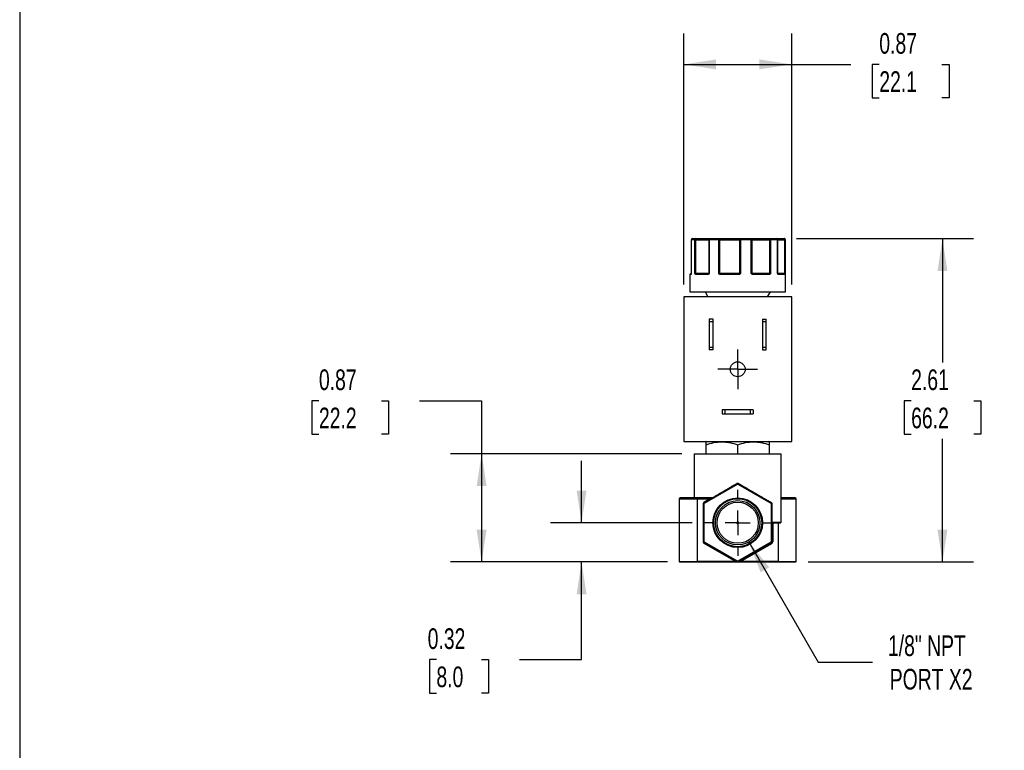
# Model space of a CAD drawing. Header units: inches. Extents: x 0.5 to 21.5, y 0.5 to 16.5.
# Tile 2 of 7: x 0.5 to 8.4, y 6 to 11.9. Entities that reach past the tile are written whole.
import ezdxf

# ---------------------------------------------------------------- set-up
doc = ezdxf.new("R2010")
doc.units = ezdxf.units.IN
doc.header["$LTSCALE"] = 2
doc.header["$MEASUREMENT"] = 0
for name, pattern in [('SLD-Center', [0.75, 0.6, -0.05, 0.05, -0.05]), ('SLD-Dashed', [0.075, 0.05, -0.025]), ('SLD-Solid', [0])]:
    doc.linetypes.add(name, pattern=pattern)
doc.layers.add('CENTER', color=40, linetype='SLD-Center')
doc.layers.add('DIMENSIONS', color=140, linetype='SLD-Solid', lineweight=25)
doc.layers.add('TEXT', color=140, linetype='SLD-Solid', lineweight=25)
doc.styles.add('SLDTEXTSTYLE0', font='TXT', dxfattribs={"width": 0.7})
doc.dimstyles.new('SLDDIMSTYLE0', dxfattribs={"dimtxt": 0.169922, "dimasz": 0.26, "dimexe": 0, "dimexo": 0.0625, "dimgap": 0.04248, "dimtad": 0, "dimtih": 1, "dimtoh": 1, "dimrnd": 1e-09, "dimdsep": 46, "dimtxsty": 'SLDTEXTSTYLE0', "dimsah": 1, "dimcen": 0.09, "dimadec": 0, "dimazin": 2, "dimtfac": 1, "dimtofl": 0, "dimtmove": 0, "dimatfit": 3, "dimfxl": 0, "dimfrac": 2, "dimtolj": 1, "dimtzin": 12, "dimarcsym": 0})
doc.dimstyles.new('SLDDIMSTYLE1', dxfattribs={"dimtxt": 0.169922, "dimasz": 0.26, "dimexe": 0, "dimexo": 0.0625, "dimgap": 0.04248, "dimtad": 0, "dimtih": 1, "dimtoh": 1, "dimrnd": 1e-09, "dimzin": 12, "dimdsep": 46, "dimtxsty": 'SLDTEXTSTYLE0', "dimsah": 1, "dimcen": 0.09, "dimadec": 0, "dimazin": 3, "dimtfac": 1, "dimtofl": 0, "dimtmove": 0, "dimatfit": 3, "dimfxl": 0, "dimfrac": 2, "dimtolj": 1, "dimtzin": 12, "dimarcsym": 0})
doc.dimstyles.new('SLDDIMSTYLE2', dxfattribs={"dimtxt": 0.169922, "dimasz": 0.26, "dimexe": 0, "dimexo": 0.0625, "dimgap": 0.04248, "dimtad": 0, "dimtih": 1, "dimtoh": 1, "dimrnd": 1e-09, "dimdsep": 46, "dimtxsty": 'SLDTEXTSTYLE0', "dimsah": 1, "dimcen": 0.09, "dimadec": 0, "dimazin": 2, "dimtfac": 1, "dimtmove": 0, "dimatfit": 0, "dimfxl": 0, "dimfrac": 2, "dimtolj": 1, "dimtzin": 12, "dimarcsym": 0})
doc.dimstyles.new('SLDDIMSTYLE3', dxfattribs={"dimtxt": 0.169922, "dimasz": 0.26, "dimexe": 0, "dimexo": 0.0625, "dimgap": 0.04248, "dimtad": 0, "dimtih": 1, "dimtoh": 1, "dimrnd": 1e-09, "dimzin": 12, "dimdsep": 46, "dimtxsty": 'SLDTEXTSTYLE0', "dimsah": 1, "dimcen": 0, "dimadec": 0, "dimazin": 3, "dimtfac": 1, "dimtofl": 0, "dimtmove": 0, "dimatfit": 3, "dimfxl": 0, "dimfrac": 2, "dimtolj": 1, "dimtzin": 12, "dimarcsym": 0})

# ---------------------------------------------------------------- blocks, each defined once
blk = doc.blocks.new('_D')
at = {"layer": 'DIMENSIONS'}
for p, q in [((5.8525, 9.7673), (5.8525, 11.793)), ((6.7225, 9.7673), (6.7225, 11.793)), ((5.8525, 11.543), (6.7225, 11.543)), ((6.7225, 11.543), (7.1985, 11.543)), ((7.4288, 11.543), (7.3718, 11.543)), ((7.3718, 11.543), (7.3718, 11.2729)), ((7.9338, 11.543), (7.9908, 11.543)), ((7.9908, 11.543), (7.9908, 11.2729)), ((7.3718, 11.2729), (7.4288, 11.2729)), ((7.9908, 11.2729), (7.9338, 11.2729))]:
    blk.add_line(p, q, dxfattribs=at)
for points in [[(5.8525, 11.543), (6.1125, 11.503), (6.1125, 11.583)], [(6.7225, 11.543), (6.4625, 11.583), (6.4625, 11.503)]]:
    blk.add_solid(points, dxfattribs=at)
at = {"layer": 'DIMENSIONS', "char_height": 0.16667, "attachment_point": 1, "style": 'SLDTEXTSTYLE0'}
for s, insert in [('0.87', (7.4288, 11.7958)), ('22.1', (7.4288, 11.4877))]:
    blk.add_mtext(s, dxfattribs=dict(at, insert=insert))
blk = doc.blocks.new('_D_1')
at = {"layer": 'DIMENSIONS'}
for p, q in [((6.7601, 10.1373), (8.1879, 10.1373)), ((7.9379, 10.1373), (7.9379, 9.1377)), ((7.6855, 8.8296), (7.6284, 8.8296)), ((7.6284, 8.8296), (7.6284, 8.5595)), ((8.1904, 8.8296), (8.2475, 8.8296)), ((8.2475, 8.8296), (8.2475, 8.5595)), ((7.6284, 8.5595), (7.6855, 8.5595)), ((7.9379, 7.5294), (7.9379, 8.5215)), ((8.2475, 8.5595), (8.1904, 8.5595)), ((6.8545, 7.5294), (8.1879, 7.5294))]:
    blk.add_line(p, q, dxfattribs=at)
for points in [[(7.9379, 10.1373), (7.8979, 9.8773), (7.9779, 9.8773)], [(7.9379, 7.5294), (7.9779, 7.7894), (7.8979, 7.7894)]]:
    blk.add_solid(points, dxfattribs=at)
at = {"layer": 'DIMENSIONS', "char_height": 0.16667, "attachment_point": 1, "style": 'SLDTEXTSTYLE0'}
for s, insert in [('2.61', (7.6855, 9.0825)), ('66.2', (7.6855, 8.7744))]:
    blk.add_mtext(s, dxfattribs=dict(at, insert=insert))
blk = doc.blocks.new('_D_2')
at = {"layer": 'DIMENSIONS'}
for p, q in [((5.0291, 7.8458), (5.0291, 8.3458)), ((5.9215, 7.8458), (4.7791, 7.8458)), ((5.7205, 7.5294), (4.7791, 7.5294)), ((5.0291, 6.7413), (5.0291, 7.5294)), ((3.8591, 6.7413), (3.8021, 6.7413)), ((3.8021, 6.7413), (3.8021, 6.4712)), ((4.2227, 6.7413), (4.2798, 6.7413)), ((4.2798, 6.7413), (4.2798, 6.4712)), ((4.5291, 6.7413), (5.0291, 6.7413)), ((3.8021, 6.4712), (3.8591, 6.4712)), ((4.2798, 6.4712), (4.2227, 6.4712))]:
    blk.add_line(p, q, dxfattribs=at)
for points in [[(5.0291, 7.8458), (5.0691, 8.1058), (4.9891, 8.1058)], [(5.0291, 7.5294), (4.9891, 7.2694), (5.0691, 7.2694)]]:
    blk.add_solid(points, dxfattribs=at)
at = {"layer": 'DIMENSIONS', "char_height": 0.16667, "attachment_point": 1, "style": 'SLDTEXTSTYLE0'}
for s, insert in [('0.32', (3.7885, 6.9942)), ('8.0', (3.8591, 6.686))]:
    blk.add_mtext(s, dxfattribs=dict(at, insert=insert))
blk = doc.blocks.new('_D_3')
at = {"layer": 'DIMENSIONS'}
for p, q in [((2.912, 8.8296), (2.8549, 8.8296)), ((2.8549, 8.8296), (2.8549, 8.5595)), ((3.4169, 8.8296), (3.474, 8.8296)), ((3.474, 8.8296), (3.474, 8.5595)), ((3.7233, 8.8296), (4.2233, 8.8296)), ((4.2233, 8.8296), (4.2233, 8.4018)), ((2.8549, 8.5595), (2.912, 8.5595)), ((3.474, 8.5595), (3.4169, 8.5595)), ((5.8375, 8.4018), (3.9733, 8.4018)), ((4.2233, 8.4018), (4.2233, 7.5294)), ((5.7205, 7.5294), (3.9733, 7.5294))]:
    blk.add_line(p, q, dxfattribs=at)
for points in [[(4.2233, 8.4018), (4.1833, 8.1418), (4.2633, 8.1418)], [(4.2233, 7.5294), (4.2633, 7.7894), (4.1833, 7.7894)]]:
    blk.add_solid(points, dxfattribs=at)
at = {"layer": 'DIMENSIONS', "char_height": 0.16667, "attachment_point": 1, "style": 'SLDTEXTSTYLE0'}
for s, insert in [('0.87', (2.912, 9.0825)), ('22.2', (2.912, 8.7744))]:
    blk.add_mtext(s, dxfattribs=dict(at, insert=insert))
blk = doc.blocks.new('_D_4')
at = {"layer": 'DIMENSIONS'}
for p, q in [((6.377, 7.691), (6.9362, 6.7223)), ((6.9362, 6.7223), (7.3737, 6.7223))]:
    blk.add_line(p, q, dxfattribs=at)
blk.add_solid([(6.377, 7.691), (6.4723, 7.4458), (6.5416, 7.4858)], dxfattribs=at)
at = {"layer": 'DIMENSIONS', "char_height": 0.16667, "attachment_point": 1, "style": 'SLDTEXTSTYLE0'}
for s, insert in [('1/8" NPT', (7.4987, 6.9372)), ('PORT X2', (7.5131, 6.6671))]:
    blk.add_mtext(s, dxfattribs=dict(at, insert=insert))
blk = doc.blocks.new('SW_CENTERMARKSYMBOL_0')
at = {"layer": 'CENTER', "color": 0}
for p, q in [((0, 0.1), (0, 0.16)), ((0, 0), (0, 0.1)), ((-0.1, 0), (-0.16, 0)), ((0, 0), (-0.1, 0)), ((0, 0), (0, -0.1)), ((0, 0), (0.1, 0)), ((0.1, 0), (0.16, 0)), ((0, -0.1), (0, -0.16))]:
    blk.add_line(p, q, dxfattribs=at)
blk = doc.blocks.new('SW_CENTERMARKSYMBOL_1')
at = {"layer": 'CENTER', "color": 0}
for p, q in [((0, 0.2), (0, 0.266)), ((0, 0), (0, 0.1)), ((-0.2, 0), (-0.266, 0)), ((0, 0), (-0.1, 0)), ((0, 0), (0, -0.1)), ((0, 0), (0.1, 0)), ((0.2, 0), (0.266, 0)), ((0, -0.2), (0, -0.266))]:
    blk.add_line(p, q, dxfattribs=at)

msp = doc.modelspace()

# ---------------------------------------------------------------- linework, layer by layer
for p, q in [((5.9128, 10.1273), (5.9128, 9.8573)), ((5.9131, 10.1273), (5.9128, 10.1273)), ((5.9131, 10.1273), (5.9131, 9.8573)), ((5.9432, 10.1273), (5.9131, 10.1273)), ((5.9432, 9.8573), (5.9432, 10.1273)), ((5.95, 10.1273), (5.9432, 10.1273)), ((5.95, 10.1273), (6.0541, 10.1273)), ((5.95, 9.8573), (5.95, 10.1273)), ((6.0582, 10.1273), (6.0541, 10.1273)), ((6.0541, 10.1273), (6.0541, 9.8573)), ((6.0582, 10.1273), (6.0582, 9.8573)), ((6.1344, 10.1273), (6.0582, 10.1273)), ((6.1344, 9.8573), (6.1344, 10.1273)), ((6.143, 10.1273), (6.1344, 10.1273)), ((6.143, 10.1273), (6.3026, 10.1273)), ((6.143, 9.8573), (6.143, 10.1273)), ((6.3026, 10.1273), (6.3026, 9.8573)), ((6.3106, 10.1273), (6.3026, 10.1273)), ((6.3106, 10.1273), (6.3106, 9.8573)), ((6.3973, 10.1273), (6.3106, 10.1273)), ((6.3973, 9.8573), (6.3973, 10.1273)), ((6.4037, 10.1273), (6.3973, 10.1273)), ((6.4037, 9.8573), (6.4037, 10.1273)), ((6.4037, 10.1273), (6.544, 10.1273)), ((6.544, 10.1273), (6.544, 9.8573)), ((6.5522, 10.1273), (6.544, 10.1273)), ((6.5522, 10.1273), (6.5522, 9.8573)), ((6.6088, 10.1273), (6.5522, 10.1273)), ((6.6088, 9.8573), (6.6088, 10.1273)), ((6.6105, 10.1273), (6.6088, 10.1273)), ((6.6105, 9.8573), (6.6105, 10.1273)), ((6.6105, 10.1273), (6.6654, 10.1273)), ((6.6654, 10.1273), (6.6654, 9.8573)), ((6.67, 10.1273), (6.6654, 10.1273)), ((6.67, 10.1273), (6.67, 9.8573)), ((6.6725, 10.1273), (6.67, 10.1273)), ((6.6725, 9.7073), (6.6725, 10.1273)), ((5.9025, 9.8473), (5.9025, 9.7073)), ((5.9097, 9.8473), (5.9025, 9.8473)), ((5.9128, 9.8573), (5.9131, 9.8573)), ((5.9131, 9.8573), (5.9129, 9.8564)), ((5.9432, 9.8573), (5.95, 9.8573)), ((6.0541, 9.8573), (5.95, 9.8573)), ((6.0456, 9.8473), (5.9506, 9.8473)), ((6.0541, 9.8573), (6.0582, 9.8573)), ((6.1344, 9.8573), (6.143, 9.8573)), ((6.3026, 9.8573), (6.143, 9.8573)), ((6.2947, 9.8473), (6.1491, 9.8473)), ((6.3026, 9.8573), (6.3106, 9.8573)), ((6.3973, 9.8573), (6.4037, 9.8573)), ((6.544, 9.8573), (6.4037, 9.8573)), ((6.5405, 9.8473), (6.4125, 9.8473)), ((6.544, 9.8573), (6.5522, 9.8573)), ((6.6088, 9.8573), (6.6105, 9.8573)), ((6.6654, 9.8573), (6.6105, 9.8573)), ((6.6679, 9.8473), (6.6173, 9.8473)), ((6.6654, 9.8573), (6.67, 9.8573)), ((5.9025, 9.7073), (6.6725, 9.7073)), ((6.024, 9.7073), (6.0471, 9.6673)), ((6.5279, 9.6673), (6.551, 9.7073)), ((5.8525, 9.6673), (5.8525, 8.5003)), ((6.7225, 9.6673), (5.8525, 9.6673)), ((6.7225, 8.5003), (6.7225, 9.6673)), ((6.0575, 9.4883), (6.0575, 9.467)), ((6.0885, 9.4883), (6.0575, 9.4883)), ((6.0885, 9.467), (6.0575, 9.467)), ((6.0575, 9.467), (6.0575, 9.2615)), ((6.0885, 9.467), (6.0885, 9.4883)), ((6.0885, 9.2615), (6.0885, 9.467)), ((6.4865, 9.4883), (6.5175, 9.4883)), ((6.4865, 9.4883), (6.4865, 9.467)), ((6.5175, 9.467), (6.4865, 9.467)), ((6.4865, 9.467), (6.4865, 9.2615)), ((6.5175, 9.467), (6.5175, 9.4883)), ((6.5175, 9.2615), (6.5175, 9.467)), ((6.0575, 9.2615), (6.0575, 9.2403)), ((6.0575, 9.2615), (6.0885, 9.2615)), ((6.0885, 9.2403), (6.0575, 9.2403)), ((6.0885, 9.2403), (6.0885, 9.2615)), ((6.4865, 9.2615), (6.5175, 9.2615)), ((6.4865, 9.2615), (6.4865, 9.2403)), ((6.4865, 9.2403), (6.5175, 9.2403)), ((6.5175, 9.2403), (6.5175, 9.2615)), ((6.1625, 8.7563), (6.1625, 8.7253)), ((6.1838, 8.7563), (6.1625, 8.7563)), ((6.1838, 8.7563), (6.1838, 8.7253)), ((6.3913, 8.7563), (6.1838, 8.7563)), ((6.3913, 8.7253), (6.3913, 8.7563)), ((6.4125, 8.7563), (6.3913, 8.7563)), ((6.4125, 8.7563), (6.4125, 8.7253)), ((6.1625, 8.7253), (6.1838, 8.7253)), ((6.1838, 8.7253), (6.3913, 8.7253)), ((6.3913, 8.7253), (6.4125, 8.7253)), ((5.8525, 8.5003), (6.7225, 8.5003)), ((6.0356, 8.5003), (6.0316, 8.498)), ((6.5434, 8.498), (6.5395, 8.5003)), ((6.0316, 8.4751), (6.0316, 8.4018)), ((6.2875, 8.4018), (6.2875, 8.4751)), ((6.5434, 8.4018), (6.5434, 8.4751)), ((5.9375, 8.4018), (5.9375, 8.0458)), ((5.9375, 8.4018), (6.6375, 8.4018)), ((6.6375, 7.8498), (6.6375, 8.4018)), ((6.2835, 8.1599), (6.0175, 8.0063)), ((6.0195, 8.0029), (6.2855, 8.1564)), ((6.2855, 8.1564), (6.2835, 8.1599)), ((6.2915, 8.1599), (6.2895, 8.1564)), ((6.2895, 8.1564), (6.5555, 8.0029)), ((6.5575, 8.0063), (6.2915, 8.1599)), ((5.8165, 8.0378), (5.8165, 7.5334)), ((5.8165, 8.0378), (5.9625, 8.0378)), ((5.9625, 8.0458), (5.8245, 8.0458)), ((5.9625, 8.0378), (5.9625, 8.0458)), ((6.0849, 8.0458), (5.9625, 8.0458)), ((5.9625, 7.5334), (5.9625, 8.0378)), ((5.9625, 8.0378), (6.0641, 8.0378)), ((6.0126, 8.0498), (6.0872, 8.0498)), ((6.0641, 8.0378), (6.0155, 8.0098)), ((6.0661, 8.0344), (6.0641, 8.0378)), ((6.7505, 8.0458), (6.6375, 8.0458)), ((6.6375, 8.0378), (6.7585, 8.0378)), ((6.7585, 7.5334), (6.7585, 8.0378)), ((6.0095, 7.9994), (6.0135, 7.9994)), ((6.0095, 7.9994), (6.0095, 7.6923)), ((6.0135, 7.9994), (6.0175, 7.9994)), ((6.0135, 7.9994), (6.0135, 7.6923)), ((6.0175, 8.0063), (6.0155, 8.0098)), ((6.0175, 8.0063), (6.0195, 8.0029)), ((6.0175, 7.6923), (6.0175, 7.9994)), ((6.5555, 8.0029), (6.5575, 8.0063)), ((6.5575, 7.9994), (6.5575, 7.6923)), ((6.5615, 7.9994), (6.5575, 7.9994)), ((6.5615, 7.6923), (6.5615, 7.9994)), ((6.5615, 7.9994), (6.5624, 7.9994)), ((6.5624, 7.9994), (6.5624, 7.8498)), ((6.5624, 7.8498), (6.5615, 7.8498)), ((6.5624, 7.8498), (6.6375, 7.8498)), ((6.5655, 7.8458), (6.6335, 7.8458)), ((6.5695, 7.8458), (6.5695, 7.6923)), ((6.6125, 7.8458), (6.6125, 7.5334)), ((6.0095, 7.6923), (6.0135, 7.6923)), ((6.0135, 7.6923), (6.0175, 7.6923)), ((6.0155, 7.6819), (6.0175, 7.6853)), ((6.0155, 7.6819), (6.2726, 7.5334)), ((6.0175, 7.6853), (6.0195, 7.6888)), ((6.0175, 7.6853), (6.2835, 7.5317)), ((6.2855, 7.5352), (6.0195, 7.6888)), ((6.5555, 7.6888), (6.2895, 7.5352)), ((6.2915, 7.5317), (6.5575, 7.6853)), ((6.3105, 7.5334), (6.5615, 7.6784)), ((6.5555, 7.6888), (6.5575, 7.6853)), ((6.5575, 7.6923), (6.5615, 7.6923)), ((6.5615, 7.6784), (6.5575, 7.6853)), ((6.5695, 7.6923), (6.5615, 7.6923)), ((6.3105, 7.5334), (6.3065, 7.5404)), ((5.8165, 7.5334), (5.9625, 7.5334)), ((6.2726, 7.5334), (5.9625, 7.5334)), ((5.9625, 7.5294), (5.9625, 7.5334)), ((5.9625, 7.5294), (6.283, 7.5294)), ((6.2746, 7.5369), (6.2726, 7.5334)), ((6.283, 7.5294), (6.283, 7.5305)), ((6.2855, 7.5352), (6.2835, 7.5317)), ((6.2915, 7.5317), (6.2895, 7.5352)), ((6.2921, 7.5301), (6.2921, 7.5294)), ((6.2921, 7.5294), (6.6125, 7.5294)), ((6.6125, 7.5334), (6.3105, 7.5334)), ((6.6125, 7.5294), (6.6125, 7.5334)), ((6.6125, 7.5334), (6.7585, 7.5334))]:
    msp.add_line(p, q)
at = {"flags": 128}
for points in [[(6.0641, 10.1373), (6.063, 10.1371), (6.0619, 10.1365), (6.0608, 10.1356), (6.0599, 10.1343), (6.0592, 10.1328), (6.0586, 10.1311), (6.0583, 10.1292), (6.0582, 10.1273)], [(6.1344, 10.1273), (6.1345, 10.1292), (6.1347, 10.1311), (6.1351, 10.1328), (6.1356, 10.1343), (6.1362, 10.1356), (6.1369, 10.1365), (6.1376, 10.1371), (6.1384, 10.1373)], [(6.143, 10.1273), (6.143, 10.1292), (6.1427, 10.1311), (6.1423, 10.1328), (6.1417, 10.1343), (6.141, 10.1356), (6.1402, 10.1365), (6.1393, 10.1371), (6.1384, 10.1373)], [(6.3973, 10.1273), (6.3973, 10.1292), (6.3971, 10.1311), (6.3968, 10.1328), (6.3965, 10.1343), (6.396, 10.1356), (6.3955, 10.1365), (6.395, 10.1371), (6.3945, 10.1373)], [(6.6601, 10.1373), (6.6611, 10.1371), (6.6621, 10.1365), (6.663, 10.1356), (6.6639, 10.1343), (6.6645, 10.1328), (6.665, 10.1311), (6.6653, 10.1292), (6.6654, 10.1273)], [(6.0456, 9.8473), (6.0457, 9.8482), (6.0458, 9.8492), (6.0461, 9.85), (6.0465, 9.8508), (6.047, 9.8514), (6.0475, 9.8519), (6.0481, 9.8522), (6.0487, 9.8523)], [(6.1491, 9.8473), (6.1492, 9.8482), (6.1493, 9.8492), (6.1494, 9.85), (6.1497, 9.8508), (6.1499, 9.8514), (6.1503, 9.8519), (6.1506, 9.8522), (6.1509, 9.8523)], [(6.4125, 9.8473), (6.4124, 9.8482), (6.4123, 9.8492), (6.4122, 9.85), (6.412, 9.8508), (6.4117, 9.8514), (6.4114, 9.8519), (6.4111, 9.8522), (6.4108, 9.8523)], [(6.5405, 9.8473), (6.5404, 9.8482), (6.5402, 9.8492), (6.5399, 9.85), (6.5395, 9.8508), (6.539, 9.8514), (6.5384, 9.8519), (6.5378, 9.8522), (6.5372, 9.8523)], [(6.0872, 8.0498), (6.0871, 8.049), (6.087, 8.0483), (6.0868, 8.0476), (6.0865, 8.047), (6.0862, 8.0465), (6.0858, 8.0461), (6.0853, 8.0459), (6.0849, 8.0458)]]:
    msp.add_lwpolyline(points, dxfattribs=at)
for centre, radius in [((6.2875, 9.0838), 0.06), ((6.2875, 7.8458), 0.2), ((6.2875, 7.8458), 0.1936), ((6.2875, 7.8458), 0.1788), ((6.2875, 7.8458), 0.166)]:
    msp.add_circle(centre, radius)
at = {"color": 7, "linetype": 'SLD-Dashed', "lineweight": 18}
msp.add_circle((6.2875, 7.8458), 0.00785, dxfattribs=at)
msp.add_circle((6.2875, 7.8458), 0.00785, dxfattribs=at)
for centre, radius, start, end in [((5.9228, 10.1273), 0.01, 90, 180), ((5.9229, 10.1274), 0.00987, 90.80579, 180.78374), ((5.9527, 10.1278), 0.00952, 93.36769, 183.0118), ((5.9633, 10.1296), 0.0135, 145.78036, 190.15242), ((6.0641, 10.1273), 0.01, 90.02326, 180.02324), ((6.3115, 10.1284), 0.009, 99.80012, 187.23143), ((6.2684, 10.1297), 0.0423, 356.62002, 10.23712), ((6.3941, 10.1276), 0.00965, 357.86023, 87.68703), ((6.5637, 10.1297), 0.0198, 157.64261, 187.11052), ((6.5434, 10.1286), 0.00889, 351.47329, 77.54591), ((6.6005, 10.1273), 0.01, 0, 90), ((6.5996, 10.128), 0.00929, 355.3117, 84.37925), ((6.66, 10.1273), 0.00997, 359.81214, 89.8109), ((6.6625, 10.1273), 0.01, 0, 90), ((5.9075, 9.8473), 0.005, 90, 180), ((5.9147, 9.8473), 0.00503, 127.38126, 180.17015), ((5.9147, 9.8508), 0.00307, 165.68108, 189.8788), ((5.9078, 9.8573), 0.005, 350.94342, 0), ((5.9519, 9.8478), 0.00635, 110.07414, 157.33686), ((5.9321, 9.8571), 0.0179, 349.34489, 0.64592), ((5.9553, 9.8475), 0.00472, 94.06155, 183.55395), ((6.0556, 9.8524), 0.0032, 154.58574, 221.92729), ((6.0491, 9.8573), 0.005, 315.36333, 0.00393), ((6.1512, 9.8426), 0.0134, 123.83285, 145.32764), ((6.1517, 9.8571), 0.00867, 178.90405, 202.71183), ((6.2276, 9.8485), 0.0671, 358.93361, 3.20214), ((6.2966, 9.8572), 0.006, 325.2876, 0.91497), ((6.2375, 9.7989), 0.0843, 37.48627, 40.56264), ((6.3972, 9.8555), 0.00808, 318.92318, 347.1734), ((6.4089, 9.8572), 0.00521, 179.66483, 221.95387), ((6.5157, 9.857), 0.0283, 353.28473, 0.42102), ((6.5401, 9.8458), 0.00879, 30.37177, 64.90608), ((6.6155, 9.8573), 0.005, 180, 205.39063), ((6.6096, 9.8516), 0.00297, 333.36387, 29.62995), ((6.6126, 9.8476), 0.00468, 355.92391, 85.23983), ((6.6629, 9.8473), 0.00497, 359.65262, 89.64835), ((6.6731, 9.8571), 0.0077, 178.87565, 205.89107), ((6.6648, 9.8494), 0.00451, 9.95251, 72.07128), ((6.2237, 8.1288), 0.0674, 27.46571, 30.83801), ((6.2875, 8.153), 0.008, 60, 120), ((6.3513, 8.1288), 0.0674, 149.16199, 152.53429), ((5.8245, 8.0378), 0.008, 90, 180), ((6.0089, 8.0494), 0.00365, 277.66967, 6.01892), ((6.0849, 8.0498), 0.004, 270, 300), ((6.7505, 8.0378), 0.008, 360, 90), ((6.0215, 7.9994), 0.008, 120, 180), ((6.5594, 8.0088), 0.00306, 160.81262, 233.62142), ((6.5535, 7.9994), 0.008, 0, 60), ((6.5655, 7.8418), 0.004, 90, 180), ((6.6335, 7.8498), 0.004, 270, 0), ((6.0215, 7.6923), 0.008, 180, 240), ((6.5535, 7.6923), 0.008, 300, 0), ((5.8205, 7.5334), 0.004, 180, 270), ((6.2832, 7.5298), 0.00198, 80.39559, 147.42707), ((6.283, 7.5464), 0.017, 270, 300), ((6.2843, 7.5297), 0.00158, 84.22436, 149.46628), ((6.2875, 7.5387), 0.008, 240, 300), ((6.29, 7.5283), 0.00277, 39.64218, 84.27022), ((6.2926, 7.5281), 0.0038, 40.23273, 106.83366), ((6.7545, 7.5334), 0.004, 270, 0)]:
    msp.add_arc(centre, radius, start, end)
for points in [[(5.9228, 10.1373), (5.9295, 10.1373), (5.9393, 10.1373), (5.9521, 10.1373)], [(6.0641, 10.1373), (6.0872, 10.1373), (6.1121, 10.1373), (6.1384, 10.1373)], [(6.31, 10.1373), (6.3386, 10.1373), (6.367, 10.1373), (6.3945, 10.1373)], [(6.5454, 10.1373), (6.5662, 10.1373), (6.5847, 10.1373), (6.6005, 10.1373)], [(6.6601, 10.1373), (6.6617, 10.1373), (6.6625, 10.1373), (6.6625, 10.1373)], [(5.9432, 9.8573), (5.9449, 9.8559), (5.9477, 9.8547), (5.9497, 9.8537)], [(5.9497, 9.8537), (5.9511, 9.8527), (5.953, 9.8523), (5.955, 9.8523)], [(5.955, 9.8523), (5.9787, 9.8523), (6.0106, 9.8523), (6.0487, 9.8523)], [(6.0487, 9.8523), (6.0502, 9.8523), (6.0516, 9.8527), (6.0527, 9.8537)], [(6.0527, 9.8537), (6.0537, 9.8547), (6.0552, 9.8559), (6.0582, 9.8573)], [(6.1344, 9.8573), (6.1379, 9.8559), (6.1413, 9.8547), (6.1437, 9.8537)], [(6.1437, 9.8537), (6.1457, 9.8527), (6.1483, 9.8523), (6.1509, 9.8523)], [(6.1509, 9.8523), (6.1967, 9.8523), (6.2455, 9.8523), (6.2946, 9.8523)], [(6.2946, 9.8523), (6.2971, 9.8523), (6.2997, 9.8527), (6.3015, 9.8537)], [(6.3015, 9.8537), (6.3037, 9.8547), (6.3069, 9.8559), (6.3106, 9.8573)], [(6.3973, 9.8573), (6.4009, 9.8559), (6.4033, 9.8547), (6.405, 9.8537)], [(6.405, 9.8537), (6.4066, 9.8527), (6.4087, 9.8523), (6.4108, 9.8523)], [(6.4108, 9.8523), (6.4573, 9.8523), (6.5002, 9.8523), (6.5372, 9.8523)], [(6.5372, 9.8523), (6.5396, 9.8523), (6.542, 9.8527), (6.5438, 9.8537)], [(6.5438, 9.8537), (6.5461, 9.8547), (6.5495, 9.8559), (6.5522, 9.8573)], [(6.6109, 9.8551), (6.6106, 9.8558), (6.61, 9.8565), (6.6088, 9.8573)], [(6.6114, 9.8537), (6.6113, 9.8541), (6.6112, 9.8546), (6.6109, 9.8551)], [(6.613, 9.8523), (6.6384, 9.8523), (6.6553, 9.8523), (6.6629, 9.8523)], [(6.6629, 9.8523), (6.6642, 9.8523), (6.6653, 9.8527), (6.6662, 9.8537)], [(6.6662, 9.8537), (6.6676, 9.8547), (6.6696, 9.8559), (6.67, 9.8573)], [(6.0316, 8.498), (6.0316, 8.498), (6.0316, 8.4891), (6.0316, 8.4751)], [(6.5434, 8.4751), (6.5434, 8.4891), (6.5434, 8.498), (6.5434, 8.498)], [(6.2855, 8.1564), (6.2867, 8.1571), (6.2883, 8.1571), (6.2895, 8.1564)], [(6.0175, 7.9994), (6.0175, 8.0008), (6.0183, 8.0022), (6.0195, 8.0029)], [(6.5555, 8.0029), (6.5567, 8.0022), (6.5575, 8.0008), (6.5575, 7.9994)], [(6.0195, 7.6888), (6.0183, 7.6895), (6.0175, 7.6909), (6.0175, 7.6923)], [(6.5575, 7.6923), (6.5575, 7.6909), (6.5567, 7.6895), (6.5555, 7.6888)], [(6.283, 7.5305), (6.2825, 7.5306), (6.282, 7.5307), (6.2815, 7.5309)], [(6.2895, 7.5352), (6.2883, 7.5345), (6.2867, 7.5345), (6.2855, 7.5352)]]:
    msp.add_open_spline(points, degree=3)
for points, knots in [([(5.9521, 10.1373), (5.9546, 10.1373), (5.9595, 10.1373), (5.9668, 10.1373), (5.9739, 10.1373), (5.9809, 10.1373), (5.9877, 10.1373), (5.9992, 10.1373), (6.0144, 10.1373), (6.0314, 10.1373), (6.0454, 10.1373), (6.0545, 10.1373), (6.06, 10.1373), (6.0631, 10.1373), (6.0638, 10.1373), (6.0641, 10.1373)], [0, 0, 0, 0, 0.040712, 0.081199, 0.121575, 0.161957, 0.202462, 0.243205, 0.371568, 0.500042, 0.628406, 0.75688, 0.838051, 0.918781, 1, 1, 1, 1]), ([(6.1384, 10.1373), (6.1407, 10.1373), (6.1452, 10.1373), (6.1522, 10.1373), (6.1593, 10.1373), (6.1666, 10.1373), (6.1739, 10.1373), (6.1868, 10.1373), (6.2054, 10.1373), (6.2295, 10.1373), (6.2529, 10.1373), (6.2722, 10.1373), (6.2875, 10.1373), (6.2994, 10.1373), (6.3065, 10.1373), (6.31, 10.1373)], [0, 0, 0, 0, 0.040712, 0.081199, 0.121575, 0.161957, 0.202462, 0.243205, 0.371568, 0.500042, 0.628406, 0.75688, 0.838051, 0.918781, 1, 1, 1, 1]), ([(6.3945, 10.1373), (6.3955, 10.1373), (6.3975, 10.1373), (6.4009, 10.1373), (6.4047, 10.1373), (6.4088, 10.1373), (6.4133, 10.1373), (6.4215, 10.1373), (6.4348, 10.1373), (6.4547, 10.1373), (6.4766, 10.1373), (6.497, 10.1373), (6.515, 10.1373), (6.5302, 10.1373), (6.5403, 10.1373), (6.5454, 10.1373)], [0, 0, 0, 0, 0.040712, 0.081199, 0.121575, 0.161957, 0.202462, 0.243205, 0.371568, 0.500042, 0.628406, 0.75688, 0.838051, 0.918781, 1, 1, 1, 1]), ([(6.6005, 10.1373), (6.6011, 10.1373), (6.6036, 10.1373), (6.612, 10.1373), (6.6253, 10.1373), (6.6414, 10.1373), (6.6538, 10.1373), (6.6601, 10.1373)], [0, 0, 0, 0, 0.070261, 0.309039, 0.548024, 0.773961, 1, 1, 1, 1]), ([(5.9121, 9.8523), (5.9105, 9.8523), (5.9076, 9.8523), (5.9081, 9.8523), (5.9083, 9.8523)], [0, 0, 0, 0, 0.548171, 1, 1, 1, 1]), ([(5.9117, 9.8502), (5.9116, 9.8499), (5.9113, 9.8491), (5.911, 9.8483), (5.9106, 9.8477), (5.9101, 9.8473), (5.9098, 9.8473), (5.9097, 9.8473)], [0, 0, 0, 0, 0.188808, 0.379511, 0.575987, 0.781785, 1, 1, 1, 1]), ([(5.9117, 9.8515), (5.9117, 9.8513), (5.9115, 9.851), (5.9116, 9.851), (5.9116, 9.851)], [0, 0, 0, 0, 0.658694, 1, 1, 1, 1]), ([(5.9131, 9.8573), (5.913, 9.8565), (5.9127, 9.8552), (5.9124, 9.8534), (5.9121, 9.8517), (5.9118, 9.8507), (5.9117, 9.8502)], [0, 0, 0, 0, 0.291242, 0.500217, 0.762096, 1, 1, 1, 1]), ([(5.946, 9.8502), (5.9458, 9.8507), (5.9452, 9.8517), (5.9445, 9.8534), (5.9438, 9.8553), (5.9434, 9.8565), (5.9432, 9.8573)], [0, 0, 0, 0, 0.236129, 0.498993, 0.712542, 1, 1, 1, 1]), ([(5.9506, 9.8473), (5.9501, 9.8473), (5.9493, 9.8473), (5.9481, 9.8479), (5.947, 9.8488), (5.9463, 9.8498), (5.946, 9.8502)], [0, 0, 0, 0, 0.270747, 0.52324, 0.763872, 1, 1, 1, 1]), ([(6.0532, 9.8502), (6.0528, 9.8499), (6.0519, 9.8491), (6.0505, 9.8483), (6.049, 9.8477), (6.0473, 9.8473), (6.0462, 9.8473), (6.0456, 9.8473)], [0, 0, 0, 0, 0.188808, 0.379511, 0.575987, 0.781785, 1, 1, 1, 1]), ([(6.0582, 9.8573), (6.0577, 9.8565), (6.057, 9.8552), (6.0558, 9.8534), (6.0546, 9.8517), (6.0537, 9.8507), (6.0532, 9.8502)], [0, 0, 0, 0, 0.2912416, 0.5002174, 0.7620959, 1, 1, 1, 1]), ([(6.1402, 9.8502), (6.1396, 9.8507), (6.1385, 9.8517), (6.1371, 9.8534), (6.1358, 9.8553), (6.1349, 9.8565), (6.1344, 9.8573)], [0, 0, 0, 0, 0.236129, 0.498993, 0.712542, 1, 1, 1, 1]), ([(6.1491, 9.8473), (6.1483, 9.8473), (6.1466, 9.8473), (6.1442, 9.8479), (6.142, 9.8488), (6.1408, 9.8498), (6.1402, 9.8502)], [0, 0, 0, 0, 0.270747, 0.52324, 0.763872, 1, 1, 1, 1]), ([(6.3044, 9.8502), (6.3039, 9.8499), (6.3028, 9.8491), (6.301, 9.8483), (6.299, 9.8477), (6.2969, 9.8473), (6.2955, 9.8473), (6.2947, 9.8473)], [0, 0, 0, 0, 0.1888076, 0.3795113, 0.575987, 0.7817848, 1, 1, 1, 1]), ([(6.3106, 9.8573), (6.3101, 9.8565), (6.3091, 9.8552), (6.3077, 9.8534), (6.3062, 9.8517), (6.305, 9.8507), (6.3044, 9.8502)], [0, 0, 0, 0, 0.291242, 0.500217, 0.762096, 1, 1, 1, 1]), ([(6.4033, 9.8502), (6.4027, 9.8507), (6.4016, 9.8517), (6.4001, 9.8534), (6.3987, 9.8553), (6.3978, 9.8565), (6.3973, 9.8573)], [0, 0, 0, 0, 0.236129, 0.498993, 0.712542, 1, 1, 1, 1]), ([(6.4125, 9.8473), (6.4116, 9.8473), (6.4099, 9.8473), (6.4074, 9.8479), (6.4052, 9.8488), (6.4039, 9.8498), (6.4033, 9.8502)], [0, 0, 0, 0, 0.270747, 0.52324, 0.763872, 1, 1, 1, 1]), ([(6.5477, 9.8502), (6.5473, 9.8499), (6.5465, 9.8491), (6.5452, 9.8483), (6.5437, 9.8477), (6.5421, 9.8473), (6.541, 9.8473), (6.5405, 9.8473)], [0, 0, 0, 0, 0.188808, 0.379511, 0.575987, 0.781785, 1, 1, 1, 1]), ([(6.5522, 9.8573), (6.5518, 9.8565), (6.5512, 9.8552), (6.5501, 9.8534), (6.549, 9.8517), (6.5481, 9.8507), (6.5477, 9.8502)], [0, 0, 0, 0, 0.291242, 0.500217, 0.762096, 1, 1, 1, 1]), ([(6.6122, 9.8502), (6.6119, 9.8507), (6.6113, 9.8517), (6.6104, 9.8534), (6.6096, 9.8553), (6.6091, 9.8565), (6.6088, 9.8573)], [0, 0, 0, 0, 0.236129, 0.498993, 0.712542, 1, 1, 1, 1]), ([(6.6123, 9.8527), (6.612, 9.8532), (6.6115, 9.8541), (6.6111, 9.8548), (6.6109, 9.8551)], [0, 0, 0, 0, 0.493462, 1, 1, 1, 1]), ([(6.6173, 9.8473), (6.6168, 9.8473), (6.6159, 9.8473), (6.6145, 9.8479), (6.6133, 9.8488), (6.6126, 9.8498), (6.6122, 9.8502)], [0, 0, 0, 0, 0.270747, 0.52324, 0.763872, 1, 1, 1, 1]), ([(6.6693, 9.8502), (6.6692, 9.8499), (6.669, 9.8491), (6.6688, 9.8483), (6.6685, 9.8477), (6.6682, 9.8473), (6.668, 9.8473), (6.6679, 9.8473)], [0, 0, 0, 0, 0.188808, 0.379511, 0.575987, 0.781785, 1, 1, 1, 1]), ([(6.67, 9.8573), (6.67, 9.8565), (6.6698, 9.8552), (6.6697, 9.8534), (6.6695, 9.8517), (6.6693, 9.8507), (6.6693, 9.8502)], [0, 0, 0, 0, 0.291242, 0.500217, 0.762096, 1, 1, 1, 1]), ([(6.0316, 8.4751), (6.0525, 8.4821), (6.0736, 8.4878), (6.1161, 8.4958), (6.1376, 8.498), (6.1702, 8.498), (6.1812, 8.4975), (6.2028, 8.4954), (6.2135, 8.4938), (6.2455, 8.4879), (6.2666, 8.4821), (6.2875, 8.4751)], [0, 0, 0, 0, 0.25, 0.25, 0.5, 0.5, 0.625, 0.625, 0.75, 0.75, 1, 1, 1, 1]), ([(6.2875, 8.4751), (6.3084, 8.4821), (6.3295, 8.4878), (6.372, 8.4958), (6.3935, 8.498), (6.4261, 8.498), (6.4371, 8.4975), (6.4587, 8.4954), (6.4694, 8.4938), (6.5014, 8.4879), (6.5225, 8.4821), (6.5434, 8.4751)], [0, 0, 0, 0, 0.25, 0.25, 0.5, 0.5, 0.625, 0.625, 0.75, 0.75, 1, 1, 1, 1]), ([(6.0872, 8.0498), (6.0904, 8.0517), (6.0971, 8.0556), (6.1074, 8.0616), (6.1182, 8.068), (6.1295, 8.0746), (6.1413, 8.0815), (6.1536, 8.0887), (6.1665, 8.0961), (6.1831, 8.1058), (6.2043, 8.1182), (6.2286, 8.1324), (6.2547, 8.1477), (6.2719, 8.1577), (6.2816, 8.1634)], [0, 0, 0, 0, 0.0556043, 0.1129743, 0.1721146, 0.2330288, 0.2957208, 0.3601937, 0.4264506, 0.4944943, 0.6144362, 0.7478697, 0.8567957, 1, 1, 1, 1]), ([(6.2816, 8.1634), (6.2822, 8.1637), (6.2834, 8.1643), (6.2855, 8.1648), (6.2879, 8.165), (6.2907, 8.1647), (6.2925, 8.1638), (6.2935, 8.1634)], [0, 0, 0, 0, 0.16626, 0.331281, 0.500386, 0.751777, 1, 1, 1, 1]), ([(6.2935, 8.1634), (6.2973, 8.1611), (6.3049, 8.1567), (6.3158, 8.1503), (6.326, 8.1444), (6.3356, 8.1388), (6.3444, 8.1336), (6.3526, 8.1289), (6.3601, 8.1245), (6.3778, 8.1141), (6.4043, 8.0987), (6.4397, 8.078), (6.4725, 8.0588), (6.4986, 8.0436), (6.5179, 8.0323), (6.5317, 8.0243), (6.5446, 8.0167), (6.5525, 8.0121), (6.5565, 8.0098)], [0, 0, 0, 0, 0.0397758, 0.0772568, 0.1124429, 0.1453341, 0.1759305, 0.2042321, 0.230239, 0.2539512, 0.3894763, 0.5106539, 0.640657, 0.7616804, 0.8235833, 0.8839245, 0.9427231, 1, 1, 1, 1]), ([(6.0059, 8.0458), (6.0061, 8.0462), (6.007, 8.0476), (6.0093, 8.0494), (6.0114, 8.0497), (6.0126, 8.0498)], [0, 0, 0, 0, 0.118255, 0.547125, 1, 1, 1, 1]), ([(6.0641, 8.0378), (6.0654, 8.0384), (6.068, 8.0393), (6.0714, 8.0407), (6.0744, 8.0418), (6.0768, 8.0427), (6.0791, 8.0436), (6.0813, 8.0445), (6.0833, 8.0452), (6.0846, 8.0457), (6.0848, 8.0458), (6.0849, 8.0458)], [0, 0, 0, 0, 0.172733, 0.322839, 0.450353, 0.55533, 0.637877, 0.762499, 0.861403, 0.9381, 1, 1, 1, 1]), ([(6.0869, 8.0464), (6.087, 8.0465), (6.0873, 8.0467), (6.0875, 8.0472), (6.0876, 8.0478), (6.0875, 8.0487), (6.0873, 8.0495), (6.0872, 8.0498)], [0, 0, 0, 0, 0.208931, 0.375783, 0.500576, 0.778365, 1, 1, 1, 1]), ([(6.0155, 8.0098), (6.015, 8.0094), (6.0138, 8.0087), (6.0123, 8.0072), (6.0109, 8.0052), (6.0098, 8.0026), (6.0096, 8.0005), (6.0095, 7.9994)], [0, 0, 0, 0, 0.16633, 0.331392, 0.500288, 0.748721, 1, 1, 1, 1]), ([(6.5565, 8.0098), (6.557, 8.0095), (6.558, 8.0088), (6.5593, 8.0075), (6.5607, 8.0057), (6.5621, 8.0031), (6.5623, 8.0006), (6.5624, 7.9994)], [0, 0, 0, 0, 0.17759, 0.343297, 0.500269, 0.762158, 1, 1, 1, 1]), ([(6.5624, 7.8498), (6.5624, 7.8496), (6.5624, 7.8491), (6.5626, 7.8484), (6.5628, 7.8477), (6.5632, 7.8471), (6.5637, 7.8465), (6.5645, 7.846), (6.5652, 7.8459), (6.5655, 7.8458)], [0, 0, 0, 0, 0.056443, 0.124096, 0.209001, 0.314221, 0.441296, 0.671861, 1, 1, 1, 1]), ([(6.0095, 7.6923), (6.0096, 7.6916), (6.0096, 7.6902), (6.0102, 7.6881), (6.011, 7.6864), (6.012, 7.6849), (6.013, 7.6837), (6.0142, 7.6827), (6.0151, 7.6821), (6.0155, 7.6819)], [0, 0, 0, 0, 0.166577, 0.333154, 0.499731, 0.624377, 0.749064, 0.874572, 1, 1, 1, 1]), ([(6.5615, 7.6784), (6.5621, 7.6788), (6.5633, 7.6795), (6.5649, 7.6809), (6.5663, 7.6825), (6.5678, 7.6848), (6.5689, 7.6874), (6.5695, 7.6901), (6.5695, 7.6915), (6.5695, 7.6923)], [0, 0, 0, 0, 0.125034, 0.250068, 0.375103, 0.500137, 0.748375, 0.872716, 1, 1, 1, 1]), ([(5.8205, 7.5294), (5.8205, 7.5294), (5.8242, 7.5294), (5.8385, 7.5294), (5.849, 7.5294), (5.8753, 7.5294), (5.891, 7.5294), (5.9254, 7.5294), (5.944, 7.5294), (5.9625, 7.5294)], [0, 0, 0, 0, 0.25, 0.25, 0.5, 0.5, 0.75, 0.75, 1, 1, 1, 1]), ([(6.2815, 7.5309), (6.2808, 7.5311), (6.2792, 7.5315), (6.2762, 7.5324), (6.2739, 7.5331), (6.2726, 7.5334)], [0, 0, 0, 0, 0.238634, 0.571915, 1, 1, 1, 1]), ([(6.2892, 7.5309), (6.2886, 7.5307), (6.2866, 7.5299), (6.2845, 7.5303), (6.283, 7.5305)], [0, 0, 0, 0, 0.321613, 1, 1, 1, 1]), ([(6.2921, 7.5301), (6.2908, 7.53), (6.2889, 7.5298), (6.287, 7.5304), (6.2863, 7.5306)], [0, 0, 0, 0, 0.638726, 1, 1, 1, 1]), ([(6.2863, 7.5306), (6.2868, 7.5304), (6.2886, 7.5296), (6.2906, 7.5295), (6.2921, 7.5294)], [0, 0, 0, 0, 0.251945, 1, 1, 1, 1]), ([(6.2955, 7.5306), (6.295, 7.5305), (6.2938, 7.5303), (6.2927, 7.5301), (6.2921, 7.5301)], [0, 0, 0, 0, 0.509384, 1, 1, 1, 1]), ([(6.3105, 7.5334), (6.3074, 7.5328), (6.3024, 7.5319), (6.2974, 7.5309), (6.2955, 7.5306)], [0, 0, 0, 0, 0.616061, 1, 1, 1, 1]), ([(6.6125, 7.5294), (6.6151, 7.5294), (6.6202, 7.5294), (6.6278, 7.5294), (6.6354, 7.5294), (6.6429, 7.5294), (6.6503, 7.5294), (6.6576, 7.5294), (6.667, 7.5294), (6.6781, 7.5294), (6.6907, 7.5294), (6.7024, 7.5294), (6.7131, 7.5294), (6.7229, 7.5294), (6.7343, 7.5294), (6.7431, 7.5294), (6.7491, 7.5294), (6.7523, 7.5294), (6.7539, 7.5294), (6.7545, 7.5294), (6.7545, 7.5294), (6.7545, 7.5294)], [0, 0, 0, 0, 0.034293, 0.068586, 0.102879, 0.137172, 0.171465, 0.205758, 0.240051, 0.305081, 0.370022, 0.435211, 0.500104, 0.565424, 0.63008, 0.759981, 0.820064, 0.879954, 0.939693, 0.977086, 1, 1, 1, 1])]:
    msp.add_open_spline(points, degree=3, knots=knots)
at = {"layer": 'TEXT'}
msp.add_line((0.5, 16.5), (0.5, 0.5), dxfattribs=at)

# ---------------------------------------------------------------- block references
at = {"layer": 'CENTER'}
for name, p in [('SW_CENTERMARKSYMBOL_0', (6.2875, 9.0838)), ('SW_CENTERMARKSYMBOL_1', (6.2875, 7.8458))]:
    msp.add_blockref(name, p, dxfattribs=at)

# ---------------------------------------------------------------- dimensions: what is measured, and where the dimension line sits
at = {"layer": 'DIMENSIONS'}
dim = msp.add_linear_dim(base=(6.7225, 11.543), p1=(5.8525, 9.6673), p2=(6.7225, 9.6673), dimstyle='SLDDIMSTYLE0', dxfattribs=at)
dim.commit()
dim.dimension.update_dxf_attribs({"geometry": '_D', "text_midpoint": (7.6813, 11.543), "dimtype": 160})
for base, p1, p2, dimstyle, picture, middle in [((7.9379, 7.5294), (6.6601, 10.1373), (6.7545, 7.5294), 'SLDDIMSTYLE1', '_D_1', (7.9379, 8.8296)), ((4.2233, 7.5294), (5.9375, 8.4018), (5.8205, 7.5294), 'SLDDIMSTYLE0', '_D_3', (4.2233, 8.8296)), ((5.0291, 7.5294), (6.0215, 7.8458), (5.8205, 7.5294), 'SLDDIMSTYLE2', '_D_2', (5.0291, 6.7413))]:
    dim = msp.add_linear_dim(base=base, p1=p1, p2=p2, angle=90, dimstyle=dimstyle, dxfattribs=at)
    dim.commit()
    dim.dimension.update_dxf_attribs({"geometry": picture, "text_midpoint": middle, "dimtype": 160})
dim = msp.add_diameter_dim_2p(p1=(6.1981, 8.0007), p2=(6.377, 7.691), text='1/8" NPT\\PPORT X2', dimstyle='SLDDIMSTYLE3', override={"dimpost": '<>'}, dxfattribs=at)
dim.commit()
dim.dimension.update_dxf_attribs({"geometry": '_D_4', "text_midpoint": (7.9992, 6.7223), "dimtype": 163})

doc.saveas('drawing.dxf')
